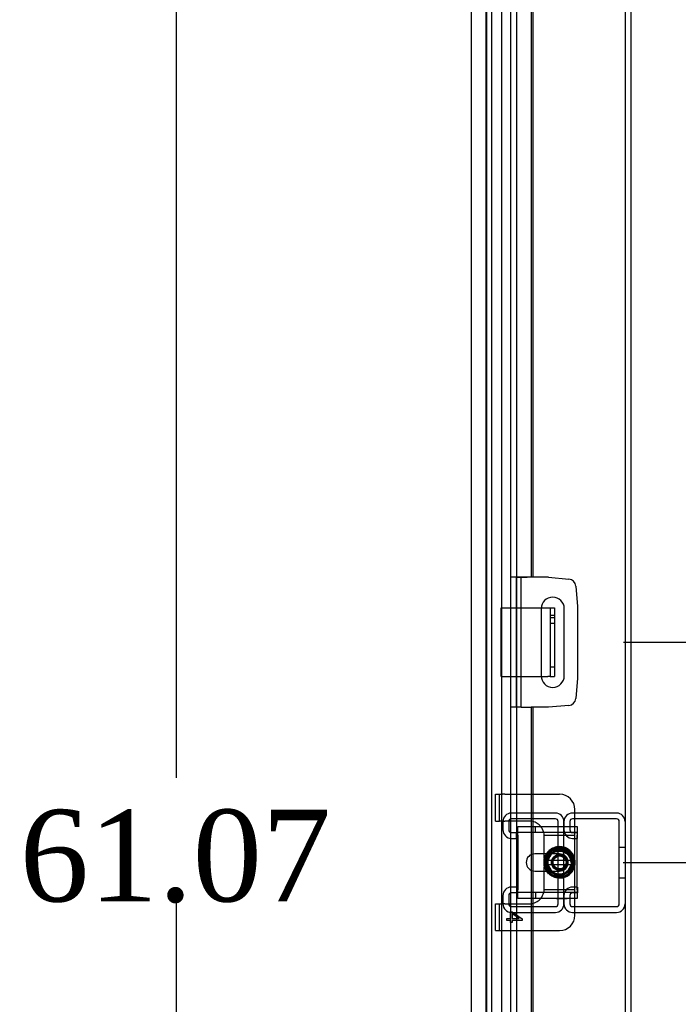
# Model space of a CAD drawing. Header units: inches. Extents: x 1 to 299, y -2 to 199.
# Tile 37 of 68: x 84 to 95, y 98 to 114. Entities that reach past the tile are written whole.
import ezdxf
from ezdxf.enums import TextEntityAlignment as Align
from ezdxf.lldxf.tags import DXFTag

# ---------------------------------------------------------------- set-up
doc = ezdxf.new("R2010")
doc.units = ezdxf.units.IN
doc.header["$MEASUREMENT"] = 0
for name, color, linetype in [('COM40153-1', 7, 'Continuous'), ('COM40153-2', 7, 'Continuous'), ('COM42667', 7, 'Continuous'), ('COM42780', 7, 'Continuous'), ('COM53955-2', 7, 'Continuous'), ('COM53964-2', 7, 'Continuous'), ('COM70220', 7, 'Continuous'), ('COM71178-1', 7, 'Continuous'), ('Default', 7, 'Continuous'), ('SCC19011', 7, 'Continuous'), ('SPR20265', 7, 'Continuous'), ('WAF25035', 7, 'Continuous')]:
    doc.layers.add(name, color=color, linetype=linetype)
doc.styles.add('SEACAD_Times_New_Roman', font='times.ttf')
tags = doc.linetypes.add('HIDDEN2', pattern=[0.1875, 0.125, -0.0625]).pattern_tags.tags
tags[6:7] = [DXFTag(74, 4), DXFTag(75, 0), DXFTag(340, '0'), DXFTag(46, 0.0), DXFTag(50, 0.0), DXFTag(44, 0.0), DXFTag(45, 0.0)]
tags[4:5] = [DXFTag(74, 4), DXFTag(75, 0), DXFTag(340, '0'), DXFTag(46, 0.0), DXFTag(50, 0.0), DXFTag(44, 0.0), DXFTag(45, 0.0)]
doc.dimstyles.new('HAMMOND_(STH_-_300x200)', dxfattribs={"dimtxt": 1.5, "dimasz": 1.875, "dimexe": 0.75, "dimexo": 0.75, "dimgap": 0.375, "dimtad": 0, "dimtih": 1, "dimtoh": 1, "dimzin": 0, "dimdsep": 46, "dimtxsty": 'SEACAD_Times_New_Roman', "dimblk1": '_SE_FILLED', "dimblk2": '_SE_FILLED', "dimsah": 1, "dimcen": 0.75, "dimadec": 0, "dimazin": 0, "dimtfac": 0.8, "dimtofl": 0, "dimtmove": 0, "dimatfit": 3, "dimfxl": 1, "dimtolj": 1, "dimtzin": 0, "dimarcsym": 0})

# ---------------------------------------------------------------- blocks, each defined once
blk = doc.blocks.new('SE2')
at = {"layer": 'COM40153-1', "color": 7, "linetype": 'HIDDEN2'}
for p, q in [((91.907, 103.151), (91.907, 104.276)), ((91.907, 104.276), (92.566, 104.276)), ((92.782, 104.152), (92.71, 104.152)), ((92.782, 104.114), (92.71, 104.114)), ((92.71, 104.027), (92.782, 104.027)), ((92.71, 103.314), (92.782, 103.314)), ((91.907, 103.151), (92.566, 103.151))]:
    blk.add_line(p, q, dxfattribs=at)
at = {"layer": 'COM40153-1', "color": 7, "linetype": 'Continuous'}
for p, q in [((92.566, 104.276), (92.674, 104.276)), ((92.674, 104.276), (92.71, 104.276)), ((92.71, 104.276), (92.782, 104.276)), ((92.71, 104.276), (92.71, 103.151)), ((92.782, 104.276), (92.782, 103.151)), ((92.566, 103.151), (92.674, 103.151)), ((92.71, 103.151), (92.674, 103.151)), ((92.71, 103.151), (92.782, 103.151))]:
    blk.add_line(p, q, dxfattribs=at)
at = {"layer": 'COM40153-2', "color": 7, "linetype": 'Continuous'}
for p, q in [((92.229, 104.776), (92.159, 104.776)), ((92.229, 104.776), (92.229, 102.651)), ((92.229, 104.776), (92.334, 104.776)), ((92.682, 104.776), (92.334, 104.776)), ((92.682, 104.776), (93.016, 104.747)), ((93.13, 104.633), (93.159, 104.299)), ((92.566, 104.264), (92.566, 103.164)), ((92.941, 103.164), (92.941, 104.264)), ((93.159, 104.299), (93.159, 103.128)), ((93.159, 103.128), (93.13, 102.794)), ((92.229, 102.651), (92.159, 102.651)), ((92.236, 102.651), (92.229, 102.651)), ((92.682, 102.651), (92.427, 102.651)), ((93.016, 102.68), (92.682, 102.651))]:
    blk.add_line(p, q, dxfattribs=at)
for centre, radius, start, end in [((93.005, 104.622), 0.125, 5, 85), ((92.753, 104.264), 0.188, 0, 180), ((92.753, 103.164), 0.188, 180, 0), ((93.005, 102.805), 0.125, 275, 355)]:
    blk.add_arc(centre, radius, start, end, dxfattribs=at)
at = {"layer": 'COM42667', "color": 7, "linetype": 'Continuous'}
for p, q in [((92.184, 100.557), (92.184, 100.7)), ((92.184, 100.7), (93.154, 100.7)), ((93.154, 100.7), (93.154, 100.557)), ((92.184, 100.557), (92.184, 99.665)), ((93.154, 99.665), (93.154, 100.557)), ((92.658, 100.252), (92.459, 100.252)), ((92.459, 99.971), (92.658, 99.971)), ((92.184, 99.522), (92.184, 99.665)), ((93.154, 99.665), (93.154, 99.522)), ((93.154, 99.522), (92.184, 99.522))]:
    blk.add_line(p, q, dxfattribs=at)
at = {"layer": 'COM42667', "color": 7, "linetype": 'HIDDEN2'}
for p, q in [((92.468, 100.605), (92.468, 100.7)), ((92.184, 100.605), (93.154, 100.605)), ((92.865, 100.252), (92.658, 100.252)), ((92.658, 99.971), (92.865, 99.971)), ((93.154, 99.617), (92.184, 99.617)), ((92.468, 99.617), (92.468, 99.522)), ((92.817, 99.523), (92.817, 99.522)), ((92.817, 99.523), (92.932, 99.523)), ((92.848, 99.523), (92.848, 99.522)), ((92.927, 99.523), (92.927, 99.522)), ((92.932, 99.523), (92.932, 99.522)), ((92.932, 99.523), (92.957, 99.523)), ((92.957, 99.523), (92.957, 99.522)), ((92.957, 99.523), (92.991, 99.523)), ((92.991, 99.523), (92.991, 99.522))]:
    blk.add_line(p, q, dxfattribs=at)
at = {"layer": 'COM42667', "color": 7, "linetype": 'Continuous'}
blk.add_arc((92.459, 100.111), 0.141, 90, 270, dxfattribs=at)
at = {"layer": 'COM42667', "color": 7, "linetype": 'HIDDEN2'}
blk.add_arc((92.865, 100.111), 0.141, 270, 90, dxfattribs=at)
at = {"layer": 'COM42780', "color": 7, "linetype": 'HIDDEN2'}
for p, q in [((91.815, 101.226), (91.882, 101.226)), ((91.815, 100.789), (91.815, 101.226)), ((91.882, 100.789), (91.882, 101.226)), ((91.882, 101.226), (91.933, 101.226)), ((91.967, 101.226), (91.933, 101.226)), ((91.967, 101.226), (92.427, 101.226)), ((91.815, 100.789), (91.882, 100.789)), ((91.933, 100.789), (91.882, 100.789)), ((91.933, 100.789), (91.967, 100.789)), ((92.365, 100.789), (91.967, 100.789)), ((93.115, 100.604), (93.115, 100.7)), ((92.614, 100.556), (93.115, 100.556)), ((92.615, 100.539), (92.615, 100.551)), ((92.615, 100.408), (92.615, 100.539)), ((93.115, 100.556), (93.115, 100.604)), ((93.115, 100.551), (93.115, 100.556)), ((93.115, 100.408), (93.115, 100.551)), ((92.615, 100.252), (92.615, 100.408)), ((93.115, 100.167), (93.115, 100.408)), ((93.115, 99.814), (93.115, 100.065)), ((92.615, 99.814), (92.615, 99.971)), ((92.615, 99.683), (92.615, 99.814)), ((93.115, 99.671), (93.115, 99.814)), ((92.614, 99.666), (93.115, 99.666)), ((92.615, 99.671), (92.615, 99.683)), ((93.115, 99.666), (93.115, 99.671)), ((93.115, 99.618), (93.115, 99.666)), ((93.115, 99.522), (93.115, 99.618)), ((91.815, 99.433), (91.882, 99.433)), ((91.815, 98.996), (91.815, 99.433)), ((91.882, 98.996), (91.882, 99.433)), ((91.882, 99.433), (91.933, 99.433)), ((91.967, 99.433), (91.933, 99.433)), ((91.967, 99.433), (92.365, 99.433)), ((92.06, 99.192), (92.06, 99.301)), ((92.06, 99.301), (92.088, 99.301)), ((92.088, 99.301), (92.25, 99.186)), ((92.201, 99.192), (92.088, 99.271)), ((92.088, 99.271), (92.088, 99.192)), ((92, 99.161), (92, 99.192)), ((92, 99.192), (92.06, 99.192)), ((92.06, 99.161), (92, 99.161)), ((92.06, 99.128), (92.06, 99.161)), ((92.088, 99.128), (92.06, 99.128)), ((92.088, 99.192), (92.201, 99.192)), ((92.25, 99.161), (92.088, 99.161)), ((92.088, 99.161), (92.088, 99.128)), ((92.25, 99.186), (92.25, 99.161)), ((91.815, 98.996), (91.882, 98.996)), ((91.882, 98.996), (91.933, 98.996)), ((91.933, 98.996), (91.967, 98.996)), ((91.967, 98.996), (92.427, 98.996))]:
    blk.add_line(p, q, dxfattribs=at)
at = {"layer": 'COM42780', "color": 7, "linetype": 'Continuous'}
for p, q in [((92.427, 101.226), (92.865, 101.226)), ((93.115, 100.7), (93.115, 100.976)), ((92.615, 100.177), (92.615, 100.252)), ((92.615, 99.971), (92.615, 100.042)), ((93.115, 99.246), (93.115, 99.522)), ((92.427, 98.996), (92.865, 98.996))]:
    blk.add_line(p, q, dxfattribs=at)
at = {"layer": 'COM42780', "color": 7, "linetype": 'HIDDEN2'}
for radius in [0.195, 0.125, 0.106]:
    blk.add_circle((92.865, 100.111), radius, dxfattribs=at)
at = {"layer": 'COM42780', "color": 7, "linetype": 'Continuous'}
for centre, start, end in [((92.865, 100.976), 0, 90), ((92.365, 100.539), 39.9324, 75.7445), ((92.365, 99.683), 284.2555, 320.0676), ((92.865, 99.246), 270, 0)]:
    blk.add_arc(centre, 0.25, start, end, dxfattribs=at)
at = {"layer": 'COM42780', "color": 7, "linetype": 'HIDDEN2'}
for centre, start, end in [((92.365, 100.539), 75.7445, 90), ((92.365, 100.539), 15.0028, 39.9324), ((92.365, 100.539), 3.8357, 15.0028), ((92.365, 100.539), 2.6763, 3.8357), ((92.365, 99.683), 320.0676, 344.9972), ((92.365, 99.683), 344.9972, 356.1643), ((92.365, 99.683), 356.1643, 357.3237), ((92.365, 99.683), 270, 284.2555)]:
    blk.add_arc(centre, 0.25, start, end, dxfattribs=at)
at = {"layer": 'COM53955-2', "color": 7, "linetype": 'HIDDEN2'}
for p, q in [((92.064, 131.385), (92.064, 69.043)), ((92.159, 104.777), (92.065, 104.777)), ((92.065, 102.651), (92.065, 104.777)), ((92.159, 102.651), (92.159, 104.776)), ((92.159, 102.651), (92.065, 102.651)), ((92.402, 100.7), (92.402, 100.24)), ((92.427, 100.7), (92.427, 100.248)), ((92.402, 99.983), (92.402, 99.522)), ((92.427, 99.974), (92.427, 99.522))]:
    blk.add_line(p, q, dxfattribs=at)
at = {"layer": 'COM53955-2', "color": 7, "linetype": 'Continuous'}
for p, q in [((92.159, 131.385), (92.159, 69.043)), ((92.402, 128.171), (92.402, 104.777)), ((92.427, 128.171), (92.427, 104.777)), ((92.159, 104.776), (92.159, 104.777)), ((92.159, 104.777), (92.219, 104.777)), ((92.402, 104.777), (92.219, 104.777)), ((92.427, 104.777), (92.402, 104.777)), ((92.236, 102.651), (92.402, 102.651)), ((92.427, 102.651), (92.402, 102.651)), ((92.402, 102.651), (92.402, 100.7)), ((92.427, 102.651), (92.427, 100.7)), ((92.402, 100.24), (92.402, 99.983)), ((92.427, 100.248), (92.427, 99.974)), ((92.402, 99.522), (92.402, 72.051)), ((92.427, 99.522), (92.427, 72.051))]:
    blk.add_line(p, q, dxfattribs=at)
at = {"layer": 'COM53964-2', "color": 7, "linetype": 'HIDDEN2'}
for p, q in [((92.799, 100.919), (92.075, 100.919)), ((93.799, 100.919), (93.075, 100.919)), ((91.937, 100.781), (91.937, 100.643)), ((92.032, 100.781), (92.032, 100.643)), ((92.799, 100.824), (92.075, 100.824)), ((92.842, 99.432), (92.842, 100.781)), ((92.937, 100.781), (92.937, 100.643)), ((92.937, 99.432), (92.937, 100.781)), ((93.032, 100.781), (93.032, 100.643)), ((93.799, 100.824), (93.075, 100.824)), ((93.842, 99.432), (93.842, 100.781)), ((92.075, 100.6), (92.158, 100.6)), ((92.158, 100.505), (92.158, 100.6)), ((93.075, 100.6), (93.158, 100.6)), ((93.158, 100.505), (93.158, 100.6)), ((92.075, 100.505), (92.158, 100.505)), ((93.075, 100.505), (93.158, 100.505)), ((93.937, 100.357), (93.842, 100.357)), ((92.842, 99.857), (92.937, 99.857)), ((93.842, 99.857), (93.937, 99.857)), ((91.937, 99.57), (91.937, 99.432)), ((92.032, 99.57), (92.032, 99.432)), ((92.158, 99.708), (92.075, 99.708)), ((92.158, 99.613), (92.075, 99.613)), ((92.158, 99.708), (92.158, 99.613)), ((92.937, 99.57), (92.937, 99.432)), ((93.032, 99.57), (93.032, 99.432)), ((93.158, 99.708), (93.075, 99.708)), ((93.158, 99.613), (93.075, 99.613)), ((93.158, 99.708), (93.158, 99.613)), ((92.075, 99.389), (92.799, 99.389)), ((92.075, 99.294), (92.799, 99.294)), ((93.075, 99.389), (93.799, 99.389)), ((93.075, 99.294), (93.799, 99.294))]:
    blk.add_line(p, q, dxfattribs=at)
for centre, radius, start, end in [((92.075, 100.781), 0.138, 90, 180), ((92.799, 100.781), 0.138, 0, 90), ((93.075, 100.781), 0.138, 90, 180), ((93.799, 100.781), 0.138, 0, 90), ((92.075, 100.781), 0.043, 90, 180), ((92.799, 100.781), 0.043, 0, 90), ((93.075, 100.781), 0.043, 90, 180), ((93.799, 100.781), 0.043, 0, 90), ((92.075, 100.643), 0.138, 180, 270), ((92.075, 100.643), 0.043, 180, 270), ((93.075, 100.643), 0.138, 180, 270), ((93.075, 100.643), 0.043, 180, 270), ((92.075, 99.57), 0.138, 90, 180), ((92.075, 99.57), 0.043, 90, 180), ((93.075, 99.57), 0.138, 90, 180), ((93.075, 99.57), 0.043, 90, 180), ((92.075, 99.432), 0.138, 180, 270), ((92.075, 99.432), 0.043, 180, 270), ((92.799, 99.432), 0.043, 270, 0), ((92.799, 99.432), 0.138, 270, 0), ((93.075, 99.432), 0.138, 180, 270), ((93.075, 99.432), 0.043, 180, 270), ((93.799, 99.432), 0.043, 270, 0), ((93.799, 99.432), 0.138, 270, 0)]:
    blk.add_arc(centre, radius, start, end, dxfattribs=at)
at = {"layer": 'COM70220', "color": 7, "linetype": 'HIDDEN2'}
for p, q in [((91.422, 69.687), (91.422, 130.742)), ((91.423, 69.687), (91.423, 130.742)), ((91.672, 69.687), (91.672, 130.742)), ((91.921, 69.687), (91.921, 130.742)), ((91.922, 69.687), (91.922, 130.742))]:
    blk.add_line(p, q, dxfattribs=at)
at = {"layer": 'COM71178-1', "color": 7, "linetype": 'HIDDEN2'}
for p, q in [((91.657, 130.76), (91.657, 69.45)), ((91.752, 130.76), (91.752, 69.45)), ((93.937, 130.76), (93.937, 69.45))]:
    blk.add_line(p, q, dxfattribs=at)
at = {"layer": 'COM71178-1', "color": 7, "linetype": 'Continuous'}
blk.add_line((94.032, 130.76), (94.032, 69.45), dxfattribs=at)
at = {"layer": 'SCC19011', "color": 7, "linetype": 'Continuous'}
for p, q in [((92.865, 100.352), (92.65, 100.22)), ((92.65, 100.22), (92.65, 100.145)), ((93.08, 100.22), (92.865, 100.352)), ((93.08, 100.145), (93.08, 100.22)), ((92.65, 100.145), (92.65, 100.077)), ((92.67, 100.145), (92.65, 100.145)), ((92.65, 100.077), (92.65, 100.002)), ((92.65, 100.077), (92.67, 100.077)), ((92.681, 100.145), (92.67, 100.145)), ((92.67, 100.077), (92.681, 100.077)), ((93.049, 100.145), (92.681, 100.145)), ((92.681, 100.077), (93.049, 100.077)), ((93.06, 100.145), (93.049, 100.145)), ((93.049, 100.077), (93.06, 100.077)), ((93.08, 100.145), (93.06, 100.145)), ((93.06, 100.077), (93.08, 100.077)), ((93.08, 100.077), (93.08, 100.145)), ((93.08, 100.002), (93.08, 100.077)), ((92.65, 100.002), (92.865, 99.87)), ((92.865, 99.87), (93.08, 100.002))]:
    blk.add_line(p, q, dxfattribs=at)
at = {"layer": 'SCC19011', "color": 7, "linetype": 'HIDDEN2'}
blk.add_circle((92.865, 100.111), 0.122, dxfattribs=at)
at = {"layer": 'SCC19011', "color": 7, "linetype": 'Continuous'}
for start, end in [(10.4474, 169.5526), (190.4474, 349.5526)]:
    blk.add_arc((92.865, 100.111), 0.188, start, end, dxfattribs=at)
at = {"layer": 'SPR20265', "color": 7, "linetype": 'HIDDEN2'}
for p, q in [((93.048, 100.111), (93.083, 100.111)), ((92.68, 99.926), (92.705, 99.951))]:
    blk.add_line(p, q, dxfattribs=at)
for points, knots in [([(92.655, 99.97), (92.668, 99.95), (92.705, 99.909), (92.781, 99.865), (92.875, 99.851), (92.969, 99.871), (93.048, 99.925), (93.103, 100.002), (93.127, 100.095), (93.116, 100.19), (93.071, 100.274), (93, 100.338), (92.91, 100.371), (92.815, 100.371), (92.728, 100.337), (92.674, 100.291), (92.652, 100.26), (92.647, 100.252)], [0.8028925, 0.8028925, 0.8028925, 0.8028925, 0.8112914, 0.8223931, 0.8334948, 0.8445983, 0.8557003, 0.8668021, 0.8779027, 0.8890041, 0.9001067, 0.9112098, 0.9223136, 0.9334157, 0.9445065, 0.955056, 0.9580988, 0.9580988, 0.9580988, 0.9580988]), ([(93.048, 99.981), (93.062, 100.001), (93.087, 100.051), (93.095, 100.14), (93.064, 100.231), (92.999, 100.302), (92.911, 100.34), (92.815, 100.34), (92.728, 100.301), (92.663, 100.231), (92.631, 100.14), (92.639, 100.044), (92.683, 99.96), (92.758, 99.9), (92.851, 99.874), (92.946, 99.887), (93.028, 99.937), (93.084, 100.015), (93.104, 100.108), (93.087, 100.202), (93.034, 100.282), (92.954, 100.335), (92.86, 100.352), (92.766, 100.332), (92.688, 100.277), (92.637, 100.196), (92.622, 100.101), (92.644, 100.008), (92.701, 99.93), (92.782, 99.881), (92.877, 99.866), (92.97, 99.889), (93.047, 99.945), (93.097, 100.028), (93.112, 100.122), (93.09, 100.215), (93.034, 100.293), (92.953, 100.344), (92.859, 100.36), (92.765, 100.34), (92.686, 100.286), (92.633, 100.206), (92.614, 100.112), (92.629, 100.031), (92.653, 99.986), (92.664, 99.97)], [0.1477724, 0.1477724, 0.1477724, 0.1477724, 0.156529, 0.1676234, 0.1787178, 0.1898116, 0.200905, 0.2119972, 0.2230929, 0.2341872, 0.2452831, 0.2563771, 0.2674708, 0.2785654, 0.28966, 0.3007576, 0.3118528, 0.3229492, 0.3340432, 0.3451384, 0.3562353, 0.3673323, 0.3784297, 0.3895246, 0.4006213, 0.4117166, 0.4228156, 0.4339132, 0.4450112, 0.4561079, 0.4672039, 0.4783017, 0.4893995, 0.5004992, 0.5115966, 0.5226954, 0.5337915, 0.544891, 0.5559893, 0.5670899, 0.5781889, 0.5892874, 0.6003855, 0.6114838, 0.6182179, 0.6182179, 0.6182179, 0.6182179]), ([(92.705, 99.951), (92.686, 99.973), (92.651, 100.019), (92.633, 100.111), (92.65, 100.188), (92.672, 100.227), (92.682, 100.241)], [0, 0, 0, 0, 0.01124685, 0.02526822, 0.0367371, 0.04373616, 0.04373616, 0.04373616, 0.04373616]), ([(92.692, 100.248), (92.685, 100.239), (92.661, 100.204), (92.638, 100.133), (92.648, 100.045), (92.674, 99.996), (92.688, 99.977)], [0.06397395, 0.06397395, 0.06397395, 0.06397395, 0.06779157, 0.07888132, 0.08997324, 0.0983802, 0.0983802, 0.0983802, 0.0983802]), ([(92.648, 100.131), (92.65, 100.144), (92.657, 100.183), (92.677, 100.224), (92.697, 100.248), (92.7, 100.252)], [0.21995858, 0.21995858, 0.21995858, 0.21995858, 0.22541447, 0.23652458, 0.23853227, 0.23853227, 0.23853227, 0.23853227]), ([(92.722, 99.957), (92.719, 99.96), (92.697, 99.981), (92.665, 100.031), (92.65, 100.111), (92.666, 100.191), (92.7, 100.244), (92.726, 100.267), (92.732, 100.272)], [0.37922098, 0.37922098, 0.37922098, 0.37922098, 0.38094922, 0.39205781, 0.40316665, 0.41427643, 0.42538516, 0.42868152, 0.42868152, 0.42868152, 0.42868152]), ([(92.743, 100.331), (92.738, 100.328), (92.705, 100.309), (92.677, 100.281), (92.658, 100.254), (92.657, 100.253)], [0.75353292, 0.75353292, 0.75353292, 0.75353292, 0.75578627, 0.7668873, 0.7674218, 0.7674218, 0.7674218, 0.7674218]), ([(92.974, 100.287), (92.985, 100.281), (93.016, 100.256), (93.056, 100.202), (93.076, 100.122), (93.064, 100.042), (93.022, 99.971), (92.956, 99.922), (92.877, 99.902), (92.796, 99.914), (92.726, 99.956), (92.677, 100.022), (92.658, 100.101), (92.671, 100.182), (92.714, 100.252), (92.781, 100.299), (92.86, 100.317), (92.941, 100.302), (93.009, 100.256), (93.054, 100.188), (93.068, 100.107), (93.05, 100.027), (93.001, 99.961), (92.931, 99.92), (92.849, 99.91), (92.771, 99.934), (92.708, 99.986), (92.672, 100.06), (92.668, 100.142), (92.697, 100.218), (92.755, 100.276), (92.831, 100.306), (92.913, 100.303), (92.987, 100.266), (93.039, 100.203), (93.061, 100.124), (93.048, 100.043), (93.013, 99.988), (92.984, 99.964), (92.975, 99.957)], [0.464438, 0.464438, 0.464438, 0.464438, 0.4698156, 0.4809232, 0.4920326, 0.503138, 0.5142446, 0.52535, 0.5364578, 0.547565, 0.5586721, 0.5697781, 0.5808823, 0.5919888, 0.603094, 0.6142018, 0.6253066, 0.6364118, 0.6475152, 0.6586197, 0.6697249, 0.6808298, 0.6919358, 0.7030382, 0.714142, 0.7252447, 0.7363492, 0.7474536, 0.7585562, 0.7696589, 0.7807596, 0.7918635, 0.8029663, 0.8140692, 0.8251712, 0.836271, 0.8473724, 0.8584731, 0.862923, 0.862923, 0.862923, 0.862923]), ([(92.78, 100.301), (92.78, 100.301), (92.804, 100.312), (92.858, 100.324), (92.917, 100.314), (92.946, 100.302), (92.951, 100.3)], [0.43640128, 0.43640128, 0.43640128, 0.43640128, 0.43649234, 0.44759977, 0.45870607, 0.46079764, 0.46079764, 0.46079764, 0.46079764]), ([(92.797, 100.283), (92.814, 100.29), (92.857, 100.3), (92.923, 100.29), (92.983, 100.257), (93.036, 100.195), (93.045, 100.144), (93.048, 100.111)], [0.95046325, 0.95046325, 0.95046325, 0.95046325, 0.95824793, 0.96865358, 0.9770936, 0.98730809, 1, 1, 1, 1]), ([(92.811, 100.32), (92.815, 100.321), (92.846, 100.328), (92.884, 100.328), (92.916, 100.321), (92.922, 100.319)], [0.25678082, 0.25678082, 0.25678082, 0.25678082, 0.25874448, 0.26985449, 0.27231226, 0.27231226, 0.27231226, 0.27231226]), ([(92.913, 100.325), (92.884, 100.332), (92.852, 100.332), (92.821, 100.326), (92.821, 100.326)], [0.03475197, 0.03475197, 0.03475197, 0.03475197, 0.04560719, 0.0457885, 0.0457885, 0.0457885, 0.0457885]), ([(92.829, 100.332), (92.833, 100.333), (92.856, 100.336), (92.88, 100.335), (92.9, 100.332)], [0.068386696, 0.068386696, 0.068386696, 0.068386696, 0.069853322, 0.07824608, 0.07824608, 0.07824608, 0.07824608]), ([(93.022, 100.258), (93.027, 100.252), (93.049, 100.225), (93.077, 100.169), (93.082, 100.087), (93.06, 100.014), (93.031, 99.976), (93.015, 99.961)], [0.28879014, 0.28879014, 0.28879014, 0.28879014, 0.29207573, 0.30318617, 0.31429358, 0.32540417, 0.3342706, 0.3342706, 0.3342706, 0.3342706]), ([(93.083, 100.111), (93.08, 100.145), (93.072, 100.194), (93.043, 100.24), (93.028, 100.256)], [0, 0, 0, 0, 0.01093327, 0.01877746, 0.01877746, 0.01877746, 0.01877746]), ([(93.045, 100.242), (93.046, 100.24), (93.062, 100.217), (93.085, 100.166), (93.09, 100.084), (93.07, 100.02), (93.048, 99.987), (93.04, 99.977)], [0.10246721, 0.10246721, 0.10246721, 0.10246721, 0.10318825, 0.11429938, 0.12541305, 0.13652493, 0.14182713, 0.14182713, 0.14182713, 0.14182713]), ([(92.697, 99.972), (92.686, 99.985), (92.663, 100.021), (92.651, 100.063), (92.648, 100.089)], [0.19641658, 0.19641658, 0.19641658, 0.19641658, 0.20319267, 0.2141853, 0.2141853, 0.2141853, 0.2141853]), ([(92.685, 100.063), (92.684, 100.065), (92.677, 100.093), (92.677, 100.125), (92.684, 100.154), (92.684, 100.156)], [0.91315801, 0.91315801, 0.91315801, 0.91315801, 0.91397592, 0.92507741, 0.92612869, 0.92612869, 0.92612869, 0.92612869]), ([(92.937, 99.912), (92.936, 99.911), (92.91, 99.902), (92.861, 99.896), (92.814, 99.905), (92.794, 99.912)], [0.34714247, 0.34714247, 0.34714247, 0.34714247, 0.34762453, 0.35873317, 0.3673569, 0.3673569, 0.3673569, 0.3673569]), ([(92.907, 99.895), (92.893, 99.893), (92.863, 99.89), (92.834, 99.893), (92.819, 99.897)], [0.16392013, 0.16392013, 0.16392013, 0.16392013, 0.1698589, 0.17613515, 0.17613515, 0.17613515, 0.17613515]), ([(92.827, 99.891), (92.841, 99.889), (92.867, 99.887), (92.892, 99.889), (92.903, 99.891)], [0.118104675, 0.118104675, 0.118104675, 0.118104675, 0.123252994, 0.1271342, 0.1271342, 0.1271342, 0.1271342])]:
    blk.add_open_spline(points, degree=3, knots=knots, dxfattribs=at)
at = {"layer": 'SPR20265', "color": 7, "linetype": 'Continuous'}
for points, knots in [([(92.647, 100.252), (92.635, 100.233), (92.613, 100.187), (92.599, 100.108), (92.614, 100.026), (92.636, 99.985), (92.647, 99.97)], [0.95809881, 0.95809881, 0.95809881, 0.95809881, 0.9661238, 0.97598802, 0.98694613, 0.99365696, 0.99365696, 0.99365696, 0.99365696]), ([(92.657, 100.253), (92.64, 100.228), (92.614, 100.172), (92.609, 100.078), (92.63, 100.01), (92.65, 99.976), (92.655, 99.97)], [0.7674218, 0.7674218, 0.7674218, 0.7674218, 0.77798983, 0.7890906, 0.80019147, 0.80289251, 0.80289251, 0.80289251, 0.80289251])]:
    blk.add_open_spline(points, degree=3, knots=knots, dxfattribs=at)
at = {"layer": 'SPR20265', "color": 7, "linetype": 'HIDDEN2'}
blk.add_open_spline([(92.647, 99.97), (92.656, 99.955), (92.668, 99.941), (92.68, 99.926)], degree=3, dxfattribs=at)
at = {"layer": 'WAF25035', "color": 7, "linetype": 'Continuous'}
blk.add_circle((92.865, 100.111), 0.25, dxfattribs=at)
at = {"layer": 'WAF25035', "color": 7, "linetype": 'HIDDEN2'}
blk.add_circle((92.865, 100.111), 0.133, dxfattribs=at)
blk = doc.blocks.new('DMBLK2849')
at = {"layer": 'Default', "linetype": 'Continuous'}
for points in [[(102.557, 132.26), (102.245, 134.135), (101.932, 132.26)], [(102.557, 105.589), (101.932, 105.589), (102.245, 103.714)]]:
    blk.add_hatch(color=7, dxfattribs=at).paths.add_polyline_path(points)
at = {"layer": 'Default', "color": 7, "linetype": 'Continuous'}
for p, q in [((94.687, 134.135), (102.995, 134.135)), ((102.245, 134.135), (102.245, 120.199)), ((102.245, 118.174), (102.245, 103.714)), ((93.909, 103.714), (102.995, 103.714))]:
    blk.add_line(p, q, dxfattribs=at)
at = {"layer": 'Default', "color": 7, "linetype": 'Continuous', "style": 'SEACAD_Times_New_Roman'}
blk.add_text('30.42', height=1.5, dxfattribs=at).set_placement((99.685, 119.674), align=Align.TOP_LEFT)
blk = doc.blocks.new('_SE_FILLED')
at = {"color": 0}
blk.add_line((0, 0), (-1, 0), dxfattribs=at)
blk.add_solid([(0, 0), (-1, -0.1665), (-1, 0.1665), (0, 0)], dxfattribs=at)
blk = doc.blocks.new('DMBLK2850')
at = {"layer": 'Default', "linetype": 'Continuous'}
for points in [[(109.16, 132.26), (108.847, 134.135), (108.535, 132.26)], [(109.16, 101.986), (108.535, 101.986), (108.847, 100.111)]]:
    blk.add_hatch(color=7, dxfattribs=at).paths.add_polyline_path(points)
at = {"layer": 'Default', "color": 7, "linetype": 'Continuous'}
for p, q in [((94.687, 134.135), (109.597, 134.135)), ((108.847, 134.135), (108.847, 118.398)), ((108.847, 116.373), (108.847, 100.111)), ((93.904, 100.111), (109.597, 100.111))]:
    blk.add_line(p, q, dxfattribs=at)
at = {"layer": 'Default', "color": 7, "linetype": 'Continuous', "style": 'SEACAD_Times_New_Roman'}
blk.add_text('34.02', height=1.5, dxfattribs=at).set_placement((106.288, 117.873), align=Align.TOP_LEFT)
blk = doc.blocks.new('DMBLK2863')
at = {"layer": 'Default', "linetype": 'Continuous'}
for points in [[(86.274, 128.885), (86.899, 128.885), (86.587, 130.76)], [(86.274, 71.561), (86.587, 69.686), (86.899, 71.561)]]:
    blk.add_hatch(color=7, dxfattribs=at).paths.add_polyline_path(points)
at = {"layer": 'Default', "color": 7, "linetype": 'Continuous'}
for p, q in [((86.587, 130.76), (86.587, 101.498)), ((86.587, 99.473), (86.587, 69.686))]:
    blk.add_line(p, q, dxfattribs=at)
at = {"layer": 'Default', "color": 7, "linetype": 'Continuous', "style": 'SEACAD_Times_New_Roman'}
blk.add_text('61.07', height=1.5, dxfattribs=at).set_placement((84.028, 100.973), align=Align.TOP_LEFT)
blk = doc.blocks.new('DMBLK2866')
at = {"layer": 'Default', "linetype": 'Continuous'}
for points in [[(116.148, 132.26), (115.836, 134.135), (115.523, 132.26)], [(116.148, 63.95), (115.523, 63.95), (115.836, 62.075)]]:
    blk.add_hatch(color=7, dxfattribs=at).paths.add_polyline_path(points)
at = {"layer": 'Default', "color": 7, "linetype": 'Continuous'}
for p, q in [((94.687, 134.135), (116.586, 134.135)), ((115.836, 134.135), (115.836, 99.38)), ((115.836, 97.355), (115.836, 62.075)), ((94.687, 62.075), (116.586, 62.075))]:
    blk.add_line(p, q, dxfattribs=at)
at = {"layer": 'Default', "color": 7, "linetype": 'Continuous', "style": 'SEACAD_Times_New_Roman'}
blk.add_text('72.06', height=1.5, dxfattribs=at).set_placement((113.276, 98.855), align=Align.TOP_LEFT)

msp = doc.modelspace()

# ---------------------------------------------------------------- block references
at = {"layer": 'Default'}
msp.add_blockref('SE2', (0, 0), dxfattribs=at)

# ---------------------------------------------------------------- dimensions: what is measured, and where the dimension line sits
at = {"layer": 'Default', "color": 7, "linetype": 'Continuous'}
for base, p1, p2, angle, picture, middle, dimtype in [((108.847, 100.111), (93.937, 134.135), (93.154, 100.111), 90, 'DMBLK2850', (108.847, 117.123), 160), ((102.245, 103.714), (93.937, 134.135), (93.159, 103.714), 90, 'DMBLK2849', (102.245, 118.924), 160), ((115.836, 134.135), (93.937, 134.135), (93.937, 62.075), 270, 'DMBLK2866', (115.836, 98.105), 161), ((86.587, 130.76), (91.657, 130.76), (91.422, 69.686), 269.7791, 'DMBLK2863', (86.587, 100.223), 161)]:
    dim = msp.add_linear_dim(base=base, p1=p1, p2=p2, angle=angle, text='\\A1;<>', dimstyle='HAMMOND_(STH_-_300x200)', dxfattribs=at)
    dim.commit()
    dim.dimension.update_dxf_attribs({"geometry": picture, "text_midpoint": middle, "dimtype": dimtype})

doc.saveas('drawing.dxf')
